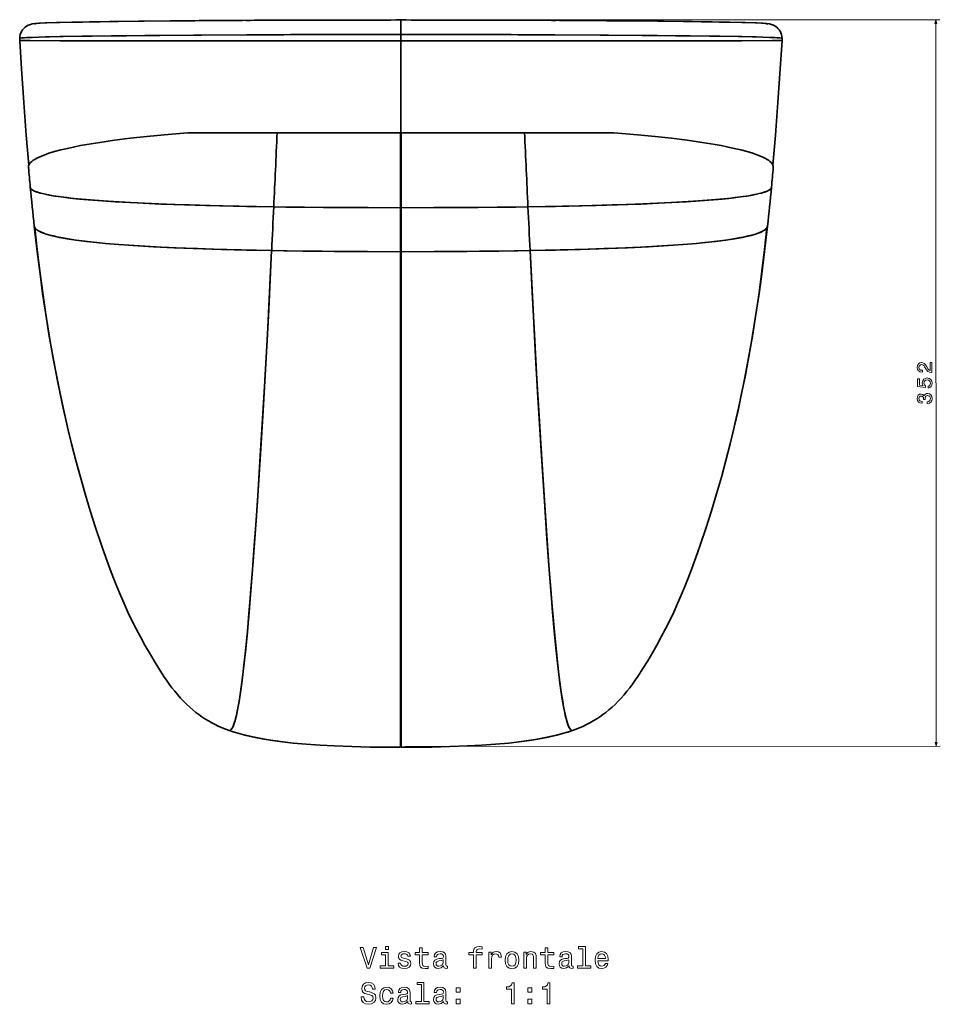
# Model space of a CAD drawing. Extents: x 410 to 1776, y 13 to 1531.
# Tile 4 of 8: x 410 to 855, y 794 to 1271. Entities that reach past the tile are written whole.
import ezdxf

# ---------------------------------------------------------------- set-up
doc = ezdxf.new("R2010")
doc.units = 0

msp = doc.modelspace()

# ---------------------------------------------------------------- linework, layer by layer
at = {"color": 7, "lineweight": 35, "ltscale": 0.175015}
msp.add_line((594.5, 1263.75), (594.5, 1270.75), dxfattribs=at)
msp.add_line((594.5, 1263.75), (594.5, 1270.75), dxfattribs=at)
at = {"color": 8, "lineweight": 13}
for p, q in [((596.5, 1270.75), (855.2, 1270.9)), ((853.2, 1270.9), (853.4, 919.35)), ((596.7, 919.21), (855.4, 919.36))]:
    msp.add_line(p, q, dxfattribs=at)
at = {"color": 7, "lineweight": 35, "ltscale": 0.076443}
msp.add_line((594.5, 1260.69), (594.5, 1263.75), dxfattribs=at)
msp.add_line((594.5, 1260.69), (594.5, 1263.75), dxfattribs=at)
at = {"color": 7, "lineweight": 35, "ltscale": 0.025952}
for p, q in [((410.15, 1260.8), (410.15, 1261.84)), ((778.85, 1260.8), (778.85, 1261.84))]:
    msp.add_line(p, q, dxfattribs=at)
at = {"color": 7, "lineweight": 35}
for p, q in [((594.5, 1260.69), (594.5, 1216.22)), ((594.5, 1260.69), (594.5, 1216.22)), ((492.58, 1216.22), (534.66, 1216.22)), ((517.81, 1216.22), (594.5, 1216.22)), ((594.5, 1216.22), (525.84, 1216.22)), ((534.66, 1216.22), (591.48, 1216.22)), ((594.3, 1216.22), (594.3, 1179.9)), ((594.5, 1216.22), (663.16, 1216.22)), ((594.5, 1216.22), (671.19, 1216.22)), ((594.7, 1216.22), (594.7, 1179.9)), ((654.34, 1216.22), (597.52, 1216.22)), ((696.42, 1216.22), (654.34, 1216.22)), ((594.5, 1122.64), (594.5, 1211.15)), ((594.5, 1122.64), (594.5, 1211.15)), ((594.3, 1179.9), (594.3, 1158.61)), ((594.7, 1179.9), (594.7, 1158.61)), ((594.3, 1158.61), (594.3, 918.77)), ((594.7, 1158.61), (594.7, 918.77)), ((594.34, 1113.19), (594.3, 919.19)), ((594.66, 1113.19), (594.7, 919.27)), ((594.5, 1068.99), (594.5, 1101.53)), ((594.5, 1101.53), (594.5, 1068.99)), ((594.5, 1098.77), (594.5, 1071.17)), ((594.5, 1098.77), (594.5, 1071.17))]:
    msp.add_line(p, q, dxfattribs=at)
at = {"color": 7, "lineweight": 35, "ltscale": 0.222977}
msp.add_line((594.5, 1251.77), (594.5, 1260.69), dxfattribs=at)
msp.add_line((594.5, 1251.77), (594.5, 1260.69), dxfattribs=at)
at = {"color": 7, "lineweight": 35, "ltscale": 0.448572}
msp.add_line((594.5, 1216.22), (594.5, 1234.16), dxfattribs=at)
at = {"color": 7, "lineweight": 35, "ltscale": 0.027592}
for p, q in [((491.47, 1216.18), (492.58, 1216.22)), ((697.53, 1216.18), (696.42, 1216.22))]:
    msp.add_line(p, q, dxfattribs=at)
at = {"color": 7, "lineweight": 35, "ltscale": 0.304608}
for p, q in [((505.02, 1216.22), (492.84, 1216.22)), ((683.98, 1216.22), (696.16, 1216.22))]:
    msp.add_line(p, q, dxfattribs=at)
at = {"color": 7, "lineweight": 35, "ltscale": 0.08835}
msp.add_line((492.84, 1216.22), (496.37, 1216.22), dxfattribs=at)
at = {"color": 7, "lineweight": 35, "ltscale": 0.198143}
for p, q in [((492.84, 1216.22), (500.76, 1216.22)), ((688.24, 1216.22), (696.16, 1216.22))]:
    msp.add_line(p, q, dxfattribs=at)
at = {"color": 7, "lineweight": 35, "ltscale": 0.070538}
for p, q in [((591.48, 1216.22), (594.3, 1216.22)), ((597.52, 1216.22), (594.7, 1216.22))]:
    msp.add_line(p, q, dxfattribs=at)
at = {"color": 7, "lineweight": 35, "ltscale": 0.010002}
msp.add_line((594.7, 1216.18), (594.3, 1216.18), dxfattribs=at)
msp.add_line((594.7, 1216.18), (594.3, 1216.18), dxfattribs=at)
at = {"color": 7, "lineweight": 35, "ltscale": 0.005005}
for p, q in [((594.5, 1215.52), (594.3, 1215.52)), ((594.3, 1215.52), (594.5, 1215.52)), ((594.5, 1211.15), (594.3, 1211.15)), ((594.5, 1211.15), (594.7, 1211.15))]:
    msp.add_line(p, q, dxfattribs=at)
at = {"color": 7, "lineweight": 35, "ltscale": 0.109198}
msp.add_line((594.5, 1211.15), (594.5, 1215.52), dxfattribs=at)
msp.add_line((594.5, 1211.15), (594.5, 1215.52), dxfattribs=at)
at = {"color": 7, "lineweight": 35, "ltscale": 0.005003}
for p, q in [((594.5, 1215.52), (594.7, 1215.52)), ((594.5, 1215.52), (594.7, 1215.52)), ((594.5, 1211.15), (594.7, 1211.15))]:
    msp.add_line(p, q, dxfattribs=at)
at = {"color": 7, "lineweight": 35, "ltscale": 0.08828}
msp.add_line((692.63, 1216.22), (696.16, 1216.22), dxfattribs=at)
at = {"color": 7, "lineweight": 35, "ltscale": 0.005006}
for p, q in [((594.5, 1211.15), (594.3, 1211.15)), ((594.5, 955.39), (594.3, 955.39))]:
    msp.add_line(p, q, dxfattribs=at)
at = {"color": 7, "lineweight": 35, "ltscale": 0.237891}
msp.add_line((594.5, 1190.34), (594.5, 1199.85), dxfattribs=at)
at = {"color": 7, "lineweight": 35, "ltscale": 0.248718}
msp.add_line((594.5, 1188.97), (594.5, 1198.92), dxfattribs=at)
at = {"color": 7, "lineweight": 35, "ltscale": 0.102036}
msp.add_line((594.5, 1158.66), (594.5, 1162.74), dxfattribs=at)
at = {"color": 7, "lineweight": 35, "ltscale": 0.102478}
msp.add_line((594.5, 1157.68), (594.5, 1161.78), dxfattribs=at)
at = {"color": 7, "lineweight": 35, "ltscale": 0.015582}
msp.add_line((594.5, 1150.56), (594.5, 1151.18), dxfattribs=at)
at = {"color": 7, "lineweight": 35, "ltscale": 0.002261}
msp.add_line((594.5, 1150.11), (594.5, 1150.2), dxfattribs=at)
at = {"color": 7, "lineweight": 35, "ltscale": 0.012363}
msp.add_line((594.5, 1127.69), (594.5, 1128.19), dxfattribs=at)
at = {"color": 7, "lineweight": 35, "ltscale": 0.271426}
msp.add_line((594.5, 1111.78), (594.5, 1122.64), dxfattribs=at)
msp.add_line((594.5, 1111.78), (594.5, 1122.64), dxfattribs=at)
at = {"color": 7, "lineweight": 35, "ltscale": 0.000962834}
msp.add_line((594.34, 1113.19), (594.3, 1113.19), dxfattribs=at)
at = {"color": 7, "lineweight": 35, "ltscale": 0.004047}
for p in [(594.34, 1111.71), (594.66, 1111.71)]:
    msp.add_line(p, (594.5, 1111.71), dxfattribs=at)
at = {"color": 7, "lineweight": 35, "ltscale": 0.004049}
for q in [(594.34, 1111.71), (594.66, 1111.71)]:
    msp.add_line((594.5, 1111.71), q, dxfattribs=at)
at = {"color": 7, "lineweight": 35, "ltscale": 0.001724}
msp.add_line((594.5, 1111.71), (594.5, 1111.78), dxfattribs=at)
msp.add_line((594.5, 1111.71), (594.5, 1111.78), dxfattribs=at)
at = {"color": 7, "lineweight": 35, "ltscale": 0.001727}
msp.add_line((594.5, 1111.78), (594.5, 1111.71), dxfattribs=at)
at = {"color": 7, "lineweight": 35, "ltscale": 0.157715}
msp.add_line((594.5, 1105.4), (594.5, 1111.71), dxfattribs=at)
msp.add_line((594.5, 1105.4), (594.5, 1111.71), dxfattribs=at)
at = {"color": 7, "lineweight": 35, "ltscale": 0.000958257}
msp.add_line((594.66, 1113.19), (594.7, 1113.19), dxfattribs=at)
at = {"color": 7, "lineweight": 35, "ltscale": 0.004091}
for p, q in [((594.34, 1105.4), (594.5, 1105.4)), ((594.34, 1098.77), (594.5, 1098.77))]:
    msp.add_line(p, q, dxfattribs=at)
at = {"color": 7, "lineweight": 35, "ltscale": 0.004079}
for p in [(594.34, 1105.4), (594.66, 1105.4)]:
    msp.add_line(p, (594.5, 1105.4), dxfattribs=at)
at = {"color": 7, "lineweight": 35, "ltscale": 0.165854}
msp.add_line((594.5, 1105.4), (594.5, 1098.77), dxfattribs=at)
msp.add_line((594.5, 1105.4), (594.5, 1098.77), dxfattribs=at)
at = {"color": 7, "lineweight": 35, "ltscale": 0.004089}
for p, q in [((594.66, 1105.4), (594.5, 1105.4)), ((594.66, 1098.77), (594.5, 1098.77))]:
    msp.add_line(p, q, dxfattribs=at)
at = {"color": 7, "lineweight": 35, "ltscale": 0.004118}
msp.add_line((594.5, 1098.77), (594.34, 1098.77), dxfattribs=at)
at = {"color": 7, "lineweight": 35, "ltscale": 0.004117}
msp.add_line((594.5, 1098.77), (594.66, 1098.77), dxfattribs=at)
at = {"color": 7, "lineweight": 35, "ltscale": 0.004257}
msp.add_line((594.33, 1071.17), (594.5, 1071.17), dxfattribs=at)
msp.add_line((594.33, 1071.17), (594.5, 1071.17), dxfattribs=at)
at = {"color": 7, "lineweight": 35, "ltscale": 0.004269}
msp.add_line((594.33, 1068.66), (594.5, 1068.66), dxfattribs=at)
msp.add_line((594.33, 1068.66), (594.5, 1068.66), dxfattribs=at)
at = {"color": 7, "lineweight": 35, "ltscale": 0.062662}
msp.add_line((594.5, 1071.17), (594.5, 1068.66), dxfattribs=at)
msp.add_line((594.5, 1071.17), (594.5, 1068.66), dxfattribs=at)
at = {"color": 7, "lineweight": 35, "ltscale": 0.004254}
msp.add_line((594.67, 1071.17), (594.5, 1071.17), dxfattribs=at)
msp.add_line((594.67, 1071.17), (594.5, 1071.17), dxfattribs=at)
at = {"color": 7, "lineweight": 35, "ltscale": 0.004266}
for p, q in [((594.67, 1068.66), (594.5, 1068.66)), ((594.5, 1068.66), (594.67, 1068.66))]:
    msp.add_line(p, q, dxfattribs=at)
at = {"color": 7, "lineweight": 35, "ltscale": 0.004668}
msp.add_line((594.5, 988.08), (594.31, 988.08), dxfattribs=at)
at = {"color": 7, "lineweight": 35, "ltscale": 0.004666}
msp.add_line((594.31, 988.08), (594.5, 988.08), dxfattribs=at)
at = {"color": 7, "lineweight": 35, "ltscale": 0.004657}
msp.add_line((594.5, 988.08), (594.69, 988.08), dxfattribs=at)
at = {"color": 7, "lineweight": 35, "ltscale": 0.004654}
msp.add_line((594.5, 988.08), (594.69, 988.08), dxfattribs=at)
at = {"color": 7, "lineweight": 35, "ltscale": 0.004823}
msp.add_line((594.31, 955.39), (594.5, 955.39), dxfattribs=at)
at = {"color": 7, "lineweight": 35, "ltscale": 0.004813}
msp.add_line((594.69, 955.39), (594.5, 955.39), dxfattribs=at)
at = {"color": 7, "lineweight": 35, "ltscale": 0.004816}
msp.add_line((594.69, 955.39), (594.5, 955.39), dxfattribs=at)
at = {"color": 7, "lineweight": 35, "ltscale": 0.006085}
msp.add_line((511.44, 926.95), (511.67, 926.87), dxfattribs=at)
at = {"color": 7, "lineweight": 35, "ltscale": 0.006086}
msp.add_line((677.56, 926.95), (677.33, 926.87), dxfattribs=at)
at = {"color": 7, "lineweight": 35}
for points in [[(410.15, 1261.84), (410.21, 1262.77), (410.39, 1263.67), (410.69, 1264.54), (411.1, 1265.37), (411.56, 1266.06), (412.1, 1266.7), (412.71, 1267.27), (413.39, 1267.76), (414.29, 1268.25), (415.29, 1268.62), (416.2, 1268.84), (417.47, 1269.01), (419.32, 1269.15), (422.92, 1269.32), (429.51, 1269.54), (440.57, 1269.78), (457.76, 1270.05), (482.85, 1270.32), (517.32, 1270.56), (561.23, 1270.71), (594.5, 1270.75)], [(484.4, 1270.33), (467.53, 1270.17), (453.68, 1269.99), (437.51, 1269.72), (427.97, 1269.49), (423.2, 1269.33), (419.75, 1269.16), (417.84, 1269.01), (417.34, 1268.93)], [(484.4, 1270.33), (467.61, 1270.17), (453.68, 1269.99), (443.89, 1269.84), (435.32, 1269.67), (428.08, 1269.49), (422.52, 1269.3), (420.03, 1269.18), (418.29, 1269.05), (417.57, 1268.97), (417.34, 1268.93)], [(535.64, 1270.64), (498.45, 1270.44), (484.4, 1270.33)], [(778.85, 1261.84), (778.79, 1262.77), (778.61, 1263.67), (778.31, 1264.54), (777.9, 1265.37), (777.44, 1266.06), (776.9, 1266.7), (776.29, 1267.27), (775.61, 1267.76), (774.71, 1268.25), (773.71, 1268.62), (772.8, 1268.84), (771.53, 1269.01), (769.68, 1269.15), (766.08, 1269.32), (759.49, 1269.54), (748.43, 1269.78), (731.24, 1270.05), (706.15, 1270.32), (671.68, 1270.56), (627.77, 1270.71), (594.5, 1270.75)], [(653.36, 1270.64), (690.55, 1270.44), (704.6, 1270.33)], [(704.6, 1270.33), (721.47, 1270.17), (735.32, 1269.99), (751.49, 1269.72), (761.03, 1269.49), (765.8, 1269.33), (769.25, 1269.16), (770.86, 1269.04), (771.38, 1268.98), (771.72, 1268.91), (771.81, 1268.88), (771.84, 1268.86), (771.85, 1268.85), (771.86, 1268.84), (771.86, 1268.83), (771.85, 1268.82), (771.82, 1268.8), (771.69, 1268.76)], [(704.6, 1270.33), (721.39, 1270.17), (735.32, 1269.99), (745.11, 1269.84), (753.68, 1269.67), (760.92, 1269.49), (766.48, 1269.3), (768.97, 1269.18), (770.71, 1269.05), (771.43, 1268.97), (771.66, 1268.93)], [(410.15, 1261.84), (410.15, 1261.85), (410.16, 1261.86), (410.19, 1261.88), (410.57, 1261.97), (411.25, 1262.05), (413.62, 1262.2), (419.44, 1262.43), (429.61, 1262.69), (440.22, 1262.88), (454.51, 1263.08), (470.59, 1263.25), (498.06, 1263.46), (537.83, 1263.65), (586, 1263.75), (594.5, 1263.75)], [(410.15, 1261.84), (410.15, 1261.85), (410.16, 1261.86), (410.18, 1261.88), (410.27, 1261.91), (410.48, 1261.95), (411.22, 1262.04), (412.44, 1262.14), (416.18, 1262.32), (422.67, 1262.53), (431.15, 1262.72), (445.22, 1262.96), (461.74, 1263.16), (494.14, 1263.44), (520.07, 1263.58), (541.17, 1263.67), (569.52, 1263.73), (594.5, 1263.75)], [(778.85, 1261.84), (778.85, 1261.85), (778.84, 1261.86), (778.81, 1261.88), (778.43, 1261.97), (777.75, 1262.05), (775.38, 1262.2), (769.56, 1262.43), (759.39, 1262.69), (748.78, 1262.88), (734.49, 1263.08), (718.41, 1263.25), (690.94, 1263.46), (651.17, 1263.65), (603, 1263.75), (594.5, 1263.75)], [(778.85, 1261.84), (778.85, 1261.85), (778.84, 1261.86), (778.82, 1261.88), (778.73, 1261.91), (778.52, 1261.95), (777.78, 1262.04), (776.56, 1262.14), (772.82, 1262.32), (766.33, 1262.53), (757.85, 1262.72), (743.78, 1262.96), (727.26, 1263.16), (694.86, 1263.44), (668.93, 1263.58), (647.83, 1263.67), (619.48, 1263.73), (594.5, 1263.75)], [(410.15, 1260.8), (414.97, 1260.77), (443.51, 1260.73), (533.11, 1260.7), (594.5, 1260.69)], [(414.54, 1200.48), (413.32, 1215), (412.12, 1230.81), (411.01, 1247.11), (410.15, 1260.8)], [(594.5, 1260.69), (470.96, 1260.71), (429.58, 1260.74), (412.44, 1260.78), (410.15, 1260.8)], [(778.85, 1260.8), (774.03, 1260.77), (745.49, 1260.73), (655.89, 1260.7), (594.5, 1260.69)], [(594.5, 1260.69), (718.04, 1260.71), (759.42, 1260.74), (776.56, 1260.78), (778.85, 1260.8)], [(774.46, 1200.48), (775.68, 1215), (776.88, 1230.81), (777.99, 1247.11), (778.85, 1260.8)], [(414.38, 1199.41), (414.4, 1199.99), (414.58, 1200.57), (414.9, 1201.14), (415.37, 1201.72), (415.98, 1202.29), (416.73, 1202.86), (417.39, 1203.28), (418.12, 1203.71), (419.81, 1204.54), (421.9, 1205.39), (424.3, 1206.23), (427, 1207.05), (429.99, 1207.86), (433.26, 1208.64), (436.8, 1209.39), (439.61, 1209.95), (442.56, 1210.49), (448.85, 1211.52), (455.96, 1212.55), (463.54, 1213.51), (471.56, 1214.4), (479.98, 1215.22), (485.66, 1215.71), (491.47, 1216.18)], [(774.62, 1199.41), (774.6, 1199.99), (774.42, 1200.57), (774.1, 1201.14), (773.63, 1201.72), (773.02, 1202.29), (772.27, 1202.86), (771.61, 1203.28), (770.88, 1203.71), (769.19, 1204.54), (767.1, 1205.39), (764.7, 1206.23), (762, 1207.05), (759.01, 1207.86), (755.74, 1208.64), (752.2, 1209.39), (749.39, 1209.95), (746.44, 1210.49), (740.15, 1211.52), (733.04, 1212.55), (725.46, 1213.51), (717.44, 1214.4), (709.02, 1215.22), (703.34, 1215.71), (697.53, 1216.18)], [(415.25, 1189.82), (415.29, 1189.61), (415.38, 1189.4), (415.66, 1189.01), (416.08, 1188.65), (416.48, 1188.38), (416.95, 1188.13), (418.06, 1187.65), (419.75, 1187.1), (421.86, 1186.57), (424.44, 1186.03), (427.14, 1185.57), (430.25, 1185.12), (432.92, 1184.78), (435.92, 1184.44), (439.11, 1184.11), (443.29, 1183.73), (447.72, 1183.38), (456.32, 1182.79), (466.99, 1182.21), (478.41, 1181.7), (492.29, 1181.22), (506.86, 1180.82), (519.79, 1180.55), (533.03, 1180.33)], [(533.03, 1180.33), (516.28, 1180.62), (500.1, 1180.99), (484.65, 1181.47), (473.95, 1181.89), (463.83, 1182.37), (458.3, 1182.67), (453.01, 1183), (446.35, 1183.48), (440.18, 1184.01), (434.57, 1184.59), (430.16, 1185.13), (426.25, 1185.72), (424.3, 1186.06), (422.51, 1186.42), (421.22, 1186.71), (420.05, 1187.02), (418.4, 1187.53), (417.64, 1187.82), (416.97, 1188.12), (416.51, 1188.37), (416.12, 1188.62), (415.67, 1189.01), (415.38, 1189.41), (415.29, 1189.61), (415.25, 1189.82)], [(773.75, 1189.82), (773.71, 1189.61), (773.62, 1189.4), (773.34, 1189.01), (772.92, 1188.65), (772.52, 1188.38), (772.05, 1188.13), (770.94, 1187.65), (769.25, 1187.1), (767.14, 1186.57), (764.56, 1186.03), (761.86, 1185.57), (758.75, 1185.12), (756.08, 1184.78), (753.08, 1184.44), (749.89, 1184.11), (745.71, 1183.73), (741.28, 1183.38), (732.68, 1182.79), (722.01, 1182.21), (710.59, 1181.7), (696.71, 1181.22), (682.14, 1180.82), (669.21, 1180.55), (655.97, 1180.33)], [(655.97, 1180.33), (672.72, 1180.62), (688.9, 1180.99), (704.35, 1181.47), (715.05, 1181.89), (725.17, 1182.37), (730.7, 1182.67), (735.99, 1183), (742.65, 1183.48), (748.82, 1184.01), (754.43, 1184.59), (758.84, 1185.13), (762.75, 1185.72), (764.7, 1186.06), (766.49, 1186.42), (767.78, 1186.71), (768.95, 1187.02), (770.6, 1187.53), (771.36, 1187.82), (772.03, 1188.12), (772.49, 1188.37), (772.88, 1188.62), (773.33, 1189.01), (773.62, 1189.41), (773.71, 1189.61), (773.75, 1189.82)], [(594.3, 1179.9), (575.63, 1179.94), (557.1, 1180.05), (538.82, 1180.25), (533.03, 1180.33)], [(533.03, 1180.33), (547.92, 1180.14), (563.03, 1180.01), (578.63, 1179.93), (594.3, 1179.9)], [(594.7, 1179.9), (613.37, 1179.94), (631.9, 1180.05), (650.18, 1180.25), (655.97, 1180.33)], [(655.97, 1180.33), (641.08, 1180.14), (625.97, 1180.01), (610.37, 1179.93), (594.7, 1179.9)], [(417.17, 1170.99), (417.26, 1170.58), (417.46, 1170.19), (417.75, 1169.8), (418.04, 1169.51), (418.37, 1169.23), (419.2, 1168.69), (420.22, 1168.17), (421.43, 1167.67), (422.45, 1167.31), (423.56, 1166.96), (424.89, 1166.58), (426.31, 1166.23), (429.45, 1165.55), (432.93, 1164.92), (437.42, 1164.24), (442.3, 1163.62), (447.52, 1163.06), (451.63, 1162.66), (455.9, 1162.3), (465.09, 1161.63), (474.78, 1161.05), (484.88, 1160.55), (496.15, 1160.1), (507.75, 1159.72), (519.78, 1159.4), (532.01, 1159.15)], [(417.17, 1170.99), (418.58, 1158.75), (420.13, 1146.54), (421.25, 1138.4), (422.44, 1130.3), (423.71, 1122.22), (425.06, 1114.16), (426.51, 1106.09), (428.04, 1098.02), (429.68, 1089.93), (431.42, 1081.84), (433.27, 1073.76), (435.22, 1065.69), (437.3, 1057.6), (439.49, 1049.52), (441.8, 1041.41), (444.24, 1033.29), (446.81, 1025.16), (449.54, 1017), (450.96, 1012.92), (452.43, 1008.84), (453.95, 1004.74), (455.53, 1000.64), (457.17, 996.54), (458.87, 992.44), (460.65, 988.33), (462.51, 984.23), (464.45, 980.16), (466.46, 976.14), (468.53, 972.17), (470.67, 968.26), (472.87, 964.41), (475.12, 960.62), (477.46, 956.83), (479.91, 953.07), (481.18, 951.22), (482.48, 949.39), (483.8, 947.62), (485.16, 945.88), (486.55, 944.19), (487.99, 942.55), (489.42, 941.02), (490.9, 939.53), (492.35, 938.17), (493.84, 936.87), (495.29, 935.69), (496.77, 934.57), (498.25, 933.52), (499.71, 932.57), (501.46, 931.5), (503.12, 930.58), (504.7, 929.77), (506.18, 929.07), (508.91, 927.91), (511.44, 926.95)], [(532.01, 1159.15), (517.39, 1159.46), (503.21, 1159.86), (489.58, 1160.35), (478.58, 1160.85), (468.16, 1161.43), (462.98, 1161.77), (458, 1162.13), (451.68, 1162.66), (445.76, 1163.24), (440.27, 1163.87), (437.31, 1164.26), (434.5, 1164.67), (431.04, 1165.25), (427.92, 1165.86), (425.14, 1166.52), (422.98, 1167.13), (421.14, 1167.78), (420.31, 1168.12), (419.58, 1168.48), (418.97, 1168.82), (418.45, 1169.17), (418.09, 1169.46), (417.79, 1169.76), (417.48, 1170.16), (417.27, 1170.57), (417.17, 1170.99)], [(435.24, 1065.64), (433.97, 1070.82), (432.74, 1076.01), (431.18, 1082.95), (429.69, 1089.9), (428.27, 1096.86), (427.26, 1102.09), (426.29, 1107.32), (424.46, 1117.76), (422.79, 1128.21), (421.26, 1138.69), (419.86, 1149.21), (418.58, 1159.74), (417.44, 1170.22)], [(771.83, 1170.99), (771.74, 1170.58), (771.54, 1170.19), (771.25, 1169.8), (770.96, 1169.51), (770.63, 1169.23), (769.8, 1168.69), (768.78, 1168.17), (767.57, 1167.67), (766.55, 1167.31), (765.44, 1166.96), (764.11, 1166.58), (762.69, 1166.23), (759.55, 1165.55), (756.07, 1164.92), (751.58, 1164.24), (746.7, 1163.62), (741.48, 1163.06), (737.37, 1162.66), (733.1, 1162.3), (723.91, 1161.63), (714.22, 1161.05), (704.12, 1160.55), (692.85, 1160.1), (681.25, 1159.72), (669.22, 1159.4), (656.99, 1159.15)], [(656.99, 1159.15), (671.61, 1159.46), (685.79, 1159.86), (699.42, 1160.35), (710.42, 1160.85), (720.84, 1161.43), (726.02, 1161.77), (731, 1162.13), (737.32, 1162.66), (743.24, 1163.24), (748.73, 1163.87), (751.69, 1164.26), (754.5, 1164.67), (757.96, 1165.25), (761.08, 1165.86), (763.86, 1166.52), (766.02, 1167.13), (767.86, 1167.78), (768.69, 1168.12), (769.42, 1168.48), (770.03, 1168.82), (770.55, 1169.17), (770.91, 1169.46), (771.21, 1169.76), (771.52, 1170.16), (771.73, 1170.57), (771.83, 1170.99)], [(771.83, 1170.99), (770.42, 1158.75), (768.87, 1146.54), (767.75, 1138.4), (766.56, 1130.3), (765.29, 1122.22), (763.94, 1114.16), (762.49, 1106.09), (760.96, 1098.02), (759.32, 1089.93), (757.58, 1081.84), (755.73, 1073.76), (753.78, 1065.69), (751.7, 1057.6), (749.51, 1049.52), (747.2, 1041.41), (744.76, 1033.29), (742.19, 1025.16), (739.46, 1017), (738.04, 1012.92), (736.57, 1008.84), (735.05, 1004.74), (733.47, 1000.64), (731.83, 996.54), (730.13, 992.44), (728.35, 988.33), (726.49, 984.23), (724.55, 980.16), (722.54, 976.14), (720.47, 972.17), (718.33, 968.26), (716.13, 964.41), (713.88, 960.62), (711.54, 956.83), (709.09, 953.07), (707.82, 951.22), (706.52, 949.39), (705.2, 947.62), (703.84, 945.88), (702.45, 944.19), (701.01, 942.55), (699.58, 941.02), (698.1, 939.53), (696.65, 938.17), (695.16, 936.87), (693.71, 935.69), (692.23, 934.57), (690.75, 933.52), (689.29, 932.57), (687.54, 931.5), (685.88, 930.58), (684.3, 929.77), (682.82, 929.07), (680.09, 927.91), (677.56, 926.95)], [(753.76, 1065.64), (755.03, 1070.82), (756.26, 1076.01), (757.82, 1082.95), (759.31, 1089.9), (760.73, 1096.86), (761.74, 1102.09), (762.71, 1107.32), (764.54, 1117.75), (766.21, 1128.21), (767.74, 1138.69), (769.14, 1149.21), (770.41, 1159.74), (771.56, 1170.22)], [(511.43, 926.96), (511.75, 926.91), (512.09, 927.03), (512.44, 927.33), (512.81, 927.82), (513.21, 928.55), (513.62, 929.54), (513.95, 930.49), (514.28, 931.62), (514.96, 934.34), (515.39, 936.32), (515.81, 938.51), (516.24, 941.01), (516.93, 945.39), (517.6, 950.22), (518.56, 958.02), (519.36, 965.48), (520.13, 973.32), (521.09, 984.1), (522.01, 995.22), (522.74, 1004.62), (523.6, 1016.39), (524.44, 1028.29), (525.43, 1043.14), (526.55, 1060.63), (527.85, 1081.77), (529.16, 1104.57), (530.4, 1127.45), (532.01, 1159.15)], [(532.01, 1159.15), (531.01, 1139.01), (529.93, 1118.57), (528.37, 1090.65), (526.5, 1059.79), (525.08, 1037.78), (523.85, 1019.82), (523.06, 1008.91), (521.79, 992.52), (521.04, 983.51), (520.26, 974.72), (519.45, 966.4), (518.61, 958.48), (518.08, 954.01), (517.54, 949.76), (516.91, 945.22), (516.26, 941.09), (515.65, 937.65), (514.93, 934.2), (514.58, 932.72), (514.22, 931.41), (513.89, 930.32), (513.56, 929.39), (513.18, 928.48), (512.8, 927.8), (512.44, 927.32), (512.09, 927.03), (511.75, 926.91), (511.43, 926.96)], [(594.3, 1158.61), (575.3, 1158.66), (556.45, 1158.8), (537.89, 1159.05), (532.01, 1159.15)], [(532.01, 1159.15), (547.14, 1158.91), (562.45, 1158.75), (578.34, 1158.65), (594.3, 1158.61)], [(594.7, 1158.61), (613.7, 1158.66), (632.55, 1158.8), (651.11, 1159.05), (656.99, 1159.15)], [(656.99, 1159.15), (641.86, 1158.91), (626.55, 1158.75), (610.66, 1158.65), (594.7, 1158.61)], [(677.57, 926.96), (677.25, 926.91), (676.91, 927.03), (676.56, 927.33), (676.19, 927.82), (675.79, 928.55), (675.38, 929.54), (675.05, 930.49), (674.72, 931.62), (674.04, 934.34), (673.61, 936.32), (673.19, 938.51), (672.76, 941.01), (672.07, 945.39), (671.4, 950.22), (670.44, 958.02), (669.64, 965.48), (668.87, 973.32), (667.91, 984.1), (666.99, 995.22), (666.26, 1004.62), (665.4, 1016.39), (664.56, 1028.29), (663.57, 1043.14), (662.45, 1060.63), (661.15, 1081.77), (659.84, 1104.57), (658.6, 1127.45), (656.99, 1159.15)], [(656.99, 1159.15), (657.99, 1139.01), (659.07, 1118.57), (660.63, 1090.65), (662.5, 1059.79), (663.92, 1037.78), (665.15, 1019.82), (665.94, 1008.91), (667.21, 992.52), (667.96, 983.51), (668.74, 974.72), (669.55, 966.4), (670.39, 958.48), (670.92, 954.01), (671.46, 949.76), (672.09, 945.22), (672.74, 941.09), (673.35, 937.65), (674.07, 934.2), (674.42, 932.72), (674.78, 931.41), (675.11, 930.32), (675.44, 929.39), (675.82, 928.48), (676.2, 927.8), (676.56, 927.32), (676.91, 927.03), (677.25, 926.91), (677.57, 926.96)], [(594.5, 1122.64), (594.42, 1116.9), (594.45, 1113.02), (594.5, 1111.78)], [(594.5, 1111.78), (594.43, 1113.8), (594.43, 1118.07), (594.5, 1122.64)], [(594.5, 1111.78), (594.57, 1113.8), (594.57, 1118.07), (594.5, 1122.64)], [(594.5, 1122.64), (594.58, 1116.9), (594.55, 1113.02), (594.5, 1111.78)], [(542.36, 920.85), (537.5, 921.4), (532.8, 922.04), (528.27, 922.78), (525.75, 923.24), (523.31, 923.73), (521.15, 924.2), (519.06, 924.7), (516.35, 925.41), (513.8, 926.16), (511.43, 926.96)], [(542.36, 920.85), (538.51, 921.27), (534.75, 921.76), (531.22, 922.29), (527.79, 922.86), (524.59, 923.47), (521.5, 924.12), (517.9, 924.99), (514.53, 925.94), (512.94, 926.44), (511.43, 926.96)], [(646.64, 920.85), (651.5, 921.4), (656.2, 922.04), (660.73, 922.78), (663.25, 923.24), (665.69, 923.73), (667.85, 924.2), (669.94, 924.7), (672.65, 925.41), (675.2, 926.16), (677.57, 926.96)], [(646.64, 920.85), (650.49, 921.27), (654.25, 921.76), (657.78, 922.29), (661.21, 922.86), (664.41, 923.47), (667.5, 924.12), (671.1, 924.99), (674.47, 925.94), (676.06, 926.44), (677.57, 926.96)], [(542.36, 920.85), (548.77, 920.26), (555.4, 919.79), (562.27, 919.42), (570.78, 919.1), (579.53, 918.89), (589.85, 918.78), (594.3, 918.77)], [(646.64, 920.85), (640.23, 920.26), (633.6, 919.79), (626.73, 919.42), (618.22, 919.1), (609.47, 918.89), (599.15, 918.78), (594.7, 918.77)]]:
    msp.add_lwpolyline(points, dxfattribs=at)
at = {"color": 8, "lineweight": 13}
for points in [[(853.72, 1268.97), (853.2, 1270.9), (852.69, 1268.96)], [(852.88, 921.29), (853.4, 919.35), (853.92, 921.29)]]:
    msp.add_lwpolyline(points, dxfattribs=at)
for points in [[(851.3, 1100.14), (851.3, 1104.95), (850.43, 1104.95), (850.43, 1101.14), (849.96, 1101.35), (849.56, 1101.72), (848.85, 1102.84), (848.54, 1103.43), (848.11, 1104.1), (847.61, 1104.57), (847.01, 1104.84), (846.33, 1104.94), (845.49, 1104.77), (844.82, 1104.3), (844.4, 1103.57), (844.25, 1102.63), (844.42, 1101.66), (844.89, 1100.93), (845.65, 1100.45), (846.65, 1100.29), (846.79, 1100.29), (846.79, 1101.21), (846.71, 1101.21), (846.02, 1101.3), (845.52, 1101.57), (845.2, 1102.01), (845.09, 1102.58), (845.19, 1103.17), (845.44, 1103.6), (845.83, 1103.88), (846.32, 1103.99), (846.79, 1103.92), (847.18, 1103.72), (847.53, 1103.4), (847.83, 1102.96), (848.15, 1102.36), (848.78, 1101.37), (849.44, 1100.68), (850.25, 1100.27), (851.27, 1100.14)], [(849.48, 1092.62), (850.31, 1092.84), (850.95, 1093.34), (851.35, 1094.07), (851.5, 1094.99), (851.32, 1096.01), (850.83, 1096.81), (850.04, 1097.31), (849.03, 1097.5), (848.09, 1097.33), (847.36, 1096.85), (846.88, 1096.09), (846.71, 1095.11), (846.83, 1094.36), (847.17, 1093.77), (845.28, 1094.05), (845.28, 1097.12), (844.45, 1097.12), (844.45, 1093.38), (848.17, 1092.82), (848.17, 1093.63), (847.69, 1094.21), (847.52, 1094.96), (847.63, 1095.61), (847.95, 1096.1), (848.45, 1096.41), (849.08, 1096.53), (849.72, 1096.41), (850.21, 1096.09), (850.53, 1095.6), (850.64, 1094.96), (850.57, 1094.43), (850.33, 1094.01), (849.97, 1093.71), (849.48, 1093.56)], [(849.11, 1085.11), (849.18, 1085.11), (850.15, 1085.27), (850.87, 1085.75), (851.34, 1086.49), (851.51, 1087.48), (851.34, 1088.53), (850.89, 1089.32), (850.19, 1089.82), (849.28, 1090), (848.68, 1089.92), (848.2, 1089.7), (847.83, 1089.33), (847.55, 1088.85), (847.01, 1089.51), (846.14, 1089.74), (845.35, 1089.59), (844.76, 1089.15), (844.39, 1088.45), (844.26, 1087.48), (844.42, 1086.57), (844.86, 1085.87), (845.57, 1085.42), (846.51, 1085.27), (846.58, 1085.27), (846.58, 1086.17), (845.93, 1086.25), (845.47, 1086.51), (845.18, 1086.93), (845.08, 1087.53), (845.16, 1088.05), (845.38, 1088.44), (845.72, 1088.67), (846.18, 1088.76), (846.68, 1088.67), (847.01, 1088.43), (847.21, 1088), (847.27, 1087.43), (847.26, 1087.03), (848.06, 1087.04), (848.04, 1087.53), (848.13, 1088.16), (848.37, 1088.64), (848.76, 1088.92), (849.28, 1089.02), (849.86, 1088.91), (850.3, 1088.62), (850.57, 1088.16), (850.66, 1087.54), (850.56, 1086.91), (850.26, 1086.44), (849.77, 1086.15), (849.11, 1086.04)]]:
    msp.add_lwpolyline(points, close=True, dxfattribs=at)
at = {"color": 7, "lineweight": 13}
for points in [[(581.34, 821.96), (578.84, 813.44), (576.26, 821.96), (574.89, 821.96), (578.12, 811.94), (579.56, 811.94), (582.71, 821.96)], [(588.45, 822.29), (587.11, 822.29), (587.11, 820.85), (588.45, 820.85)], [(596.99, 816.45), (595.77, 816.74), (594.86, 817.07), (594.56, 817.75), (594.64, 818.22), (594.95, 818.57), (595.44, 818.79), (596.14, 818.87), (596.82, 818.79), (597.35, 818.53), (597.7, 818.14), (597.84, 817.62), (599.08, 817.62), (599.08, 817.65), (598.87, 818.58), (598.28, 819.32), (597.35, 819.78), (596.14, 819.95), (594.92, 819.78), (594.02, 819.3), (593.46, 818.6), (593.29, 817.71), (593.42, 816.84), (593.82, 816.24), (594.49, 815.8), (595.45, 815.5), (596.86, 815.16), (597.73, 814.79), (597.96, 814.51), (598.04, 814.07), (597.91, 813.54), (597.57, 813.14), (597.01, 812.88), (596.26, 812.79), (595.47, 812.88), (594.89, 813.18), (594.5, 813.67), (594.34, 814.35), (593.12, 814.35), (593.32, 813.2), (593.91, 812.36), (594.85, 811.86), (596.14, 811.67), (597.5, 811.86), (598.49, 812.36), (599.1, 813.17), (599.31, 814.22), (599.15, 815.13), (598.71, 815.75), (597.97, 816.15)], [(603.58, 818.34), (603.58, 814.46), (603.66, 813.21), (604.07, 812.35), (604.87, 811.84), (606.24, 811.67), (607.74, 811.74), (607.74, 812.84), (606.65, 812.75), (605.65, 812.86), (605.12, 813.22), (604.89, 813.83), (604.85, 814.68), (604.85, 818.34), (607.74, 818.34), (607.74, 819.42), (604.85, 819.42), (604.85, 821.68), (603.58, 821.68), (603.58, 819.42), (601.39, 819.42), (601.39, 818.34)], [(615.15, 812.95), (615.15, 812.91), (615.22, 812.42), (615.44, 812.07), (616.34, 811.8), (617.05, 811.91), (617.05, 812.89), (616.75, 812.85), (616.34, 813.04), (616.27, 813.61), (616.27, 817.62), (616.1, 818.64), (615.6, 819.36), (614.72, 819.79), (613.48, 819.95), (612.27, 819.78), (611.37, 819.29), (610.81, 818.53), (610.62, 817.52), (610.62, 817.43), (611.76, 817.43), (611.86, 818.04), (612.18, 818.47), (612.7, 818.73), (613.43, 818.83), (614.14, 818.76), (614.64, 818.54), (614.95, 818.17), (615.05, 817.65), (614.99, 817.04), (614.76, 816.74), (614.18, 816.6), (613.1, 816.48), (611.86, 816.22), (610.98, 815.76), (610.47, 815.04), (610.31, 813.97), (610.45, 813.02), (610.9, 812.32), (611.62, 811.87), (612.61, 811.71), (613.95, 812.01)], [(629.66, 818.34), (629.66, 811.94), (630.93, 811.94), (630.93, 818.34), (633.81, 818.34), (633.81, 819.42), (630.93, 819.42), (630.93, 819.9), (631.03, 820.47), (631.36, 820.86), (631.92, 821.09), (632.73, 821.18), (633.81, 821.12), (633.81, 822.22), (632.44, 822.29), (631.2, 822.16), (630.34, 821.77), (629.82, 821.09), (629.66, 820.13), (629.66, 819.42), (627.34, 819.42), (627.34, 818.34)], [(637.05, 811.94), (638.32, 811.94), (638.32, 816.37), (638.45, 817.43), (638.84, 818.2), (639.47, 818.66), (640.32, 818.82), (640.96, 818.71), (641.43, 818.43), (641.72, 817.94), (641.82, 817.27), (643.1, 817.27), (642.93, 818.44), (642.45, 819.28), (641.66, 819.78), (640.58, 819.95), (639.85, 819.84), (639.21, 819.55), (638.65, 819.06), (638.2, 818.4), (638.2, 819.68), (637.05, 819.68)], [(644.87, 815.8), (645.11, 814.05), (645.77, 812.75), (646.82, 811.94), (648.23, 811.67), (649.63, 811.94), (650.68, 812.73), (651.34, 814.03), (651.59, 815.8), (651.34, 817.56), (650.68, 818.87), (649.63, 819.67), (648.23, 819.95), (646.82, 819.67), (645.77, 818.86), (645.11, 817.56)], [(653.92, 811.94), (655.19, 811.94), (655.19, 816.41), (655.32, 817.43), (655.74, 818.18), (656.39, 818.64), (657.25, 818.82), (657.94, 818.67), (658.38, 818.28), (658.59, 817.63), (658.66, 816.77), (658.66, 811.94), (659.93, 811.94), (659.93, 817.03), (659.87, 818.05), (659.62, 818.9), (658.77, 819.68), (657.44, 819.95), (656.7, 819.85), (656.09, 819.58), (655.55, 819.12), (655.13, 818.5), (655.13, 819.68), (653.92, 819.68)], [(664.3, 818.34), (664.3, 814.46), (664.38, 813.21), (664.79, 812.35), (665.6, 811.84), (666.96, 811.67), (668.46, 811.74), (668.46, 812.84), (667.37, 812.75), (666.37, 812.86), (665.84, 813.22), (665.61, 813.83), (665.57, 814.68), (665.57, 818.34), (668.46, 818.34), (668.46, 819.42), (665.57, 819.42), (665.57, 821.68), (664.3, 821.68), (664.3, 819.42), (662.11, 819.42), (662.11, 818.34)], [(675.87, 812.95), (675.87, 812.91), (675.94, 812.42), (676.16, 812.07), (677.06, 811.8), (677.77, 811.91), (677.77, 812.89), (677.47, 812.85), (677.06, 813.04), (676.99, 813.61), (676.99, 817.62), (676.82, 818.64), (676.32, 819.36), (675.44, 819.79), (674.2, 819.95), (672.99, 819.78), (672.09, 819.29), (671.53, 818.53), (671.34, 817.52), (671.34, 817.43), (672.48, 817.43), (672.58, 818.04), (672.9, 818.47), (673.42, 818.73), (674.15, 818.83), (674.86, 818.76), (675.36, 818.54), (675.67, 818.17), (675.77, 817.65), (675.71, 817.04), (675.48, 816.74), (674.9, 816.6), (673.82, 816.48), (672.58, 816.22), (671.7, 815.76), (671.19, 815.04), (671.03, 813.97), (671.17, 813.02), (671.62, 812.32), (672.34, 811.87), (673.33, 811.71), (674.67, 812.01)], [(682.47, 821.22), (682.47, 813.01), (679.86, 813.01), (679.86, 811.94), (686.33, 811.94), (686.33, 813.01), (683.74, 813.01), (683.74, 822.29), (680.48, 822.29), (680.48, 821.22)], [(689.73, 815.44), (694.8, 815.44), (694.82, 816.03), (694.59, 817.69), (693.95, 818.93), (692.94, 819.68), (691.6, 819.95), (690.29, 819.67), (689.28, 818.86), (688.64, 817.55), (688.4, 815.82), (688.62, 814.05), (689.27, 812.75), (690.26, 811.94), (691.56, 811.67), (692.68, 811.86), (693.61, 812.35), (694.28, 813.12), (694.67, 814.16), (693.42, 814.16), (693.16, 813.58), (692.79, 813.15), (691.72, 812.81), (690.9, 812.96), (690.28, 813.47), (689.87, 814.29), (689.73, 815.4)], [(588.4, 813.01), (588.4, 819.42), (585.15, 819.42), (585.15, 818.34), (587.14, 818.34), (587.14, 813.01), (584.54, 813.01), (584.54, 811.94), (591.03, 811.94), (591.03, 813.01)], [(615, 814.65), (614.83, 813.9), (614.37, 813.33), (613.68, 812.95), (612.83, 812.82), (612.28, 812.89), (611.89, 813.12), (611.65, 813.53), (611.57, 814.09), (611.63, 814.59), (611.86, 814.95), (612.79, 815.36), (613.95, 815.53), (615, 815.88)], [(646.17, 815.82), (646.3, 817.11), (646.7, 818.05), (647.35, 818.63), (648.23, 818.83), (649.1, 818.63), (649.74, 818.07), (650.15, 817.11), (650.29, 815.82), (650.15, 814.51), (649.74, 813.56), (649.1, 812.98), (648.23, 812.79), (647.35, 812.98), (646.7, 813.56), (646.3, 814.51)], [(675.72, 814.65), (675.55, 813.9), (675.09, 813.33), (674.4, 812.95), (673.55, 812.82), (673, 812.89), (672.61, 813.12), (672.37, 813.53), (672.3, 814.09), (672.35, 814.59), (672.58, 814.95), (673.51, 815.36), (674.67, 815.53), (675.72, 815.88)], [(689.73, 816.51), (689.89, 817.5), (690.28, 818.24), (690.87, 818.69), (691.65, 818.84), (692.41, 818.69), (693, 818.24), (693.36, 817.5), (693.49, 816.51)], [(576.56, 797.96), (575.25, 797.96), (575.54, 796.44), (576.26, 795.31), (577.37, 794.64), (578.87, 794.39), (580.35, 794.62), (581.46, 795.26), (582.17, 796.25), (582.43, 797.56), (582.21, 798.74), (581.6, 799.51), (580.62, 800.01), (579.31, 800.39), (578.19, 800.66), (577.45, 800.98), (577.04, 801.44), (576.91, 802.16), (577.04, 802.81), (577.41, 803.3), (577.99, 803.63), (578.78, 803.74), (579.59, 803.6), (580.22, 803.21), (580.64, 802.56), (580.84, 801.68), (582.15, 801.68), (582.15, 801.71), (581.92, 803.07), (581.24, 804.07), (580.18, 804.71), (578.74, 804.92), (577.44, 804.71), (576.43, 804.1), (575.78, 803.17), (575.55, 801.96), (575.74, 800.88), (576.29, 800.14), (577.15, 799.65), (578.33, 799.28), (579.5, 798.94), (580.38, 798.63), (580.91, 798.17), (581.1, 797.42), (580.93, 796.65), (580.48, 796.08), (579.8, 795.72), (578.92, 795.6), (577.94, 795.76), (577.19, 796.22), (576.72, 796.97)], [(589.46, 799.84), (590.71, 799.84), (590.45, 800.99), (589.83, 801.9), (588.87, 802.46), (587.61, 802.68), (586.23, 802.39), (585.18, 801.58), (584.51, 800.27), (584.28, 798.51), (584.5, 796.77), (585.15, 795.47), (586.17, 794.67), (587.57, 794.39), (588.81, 794.61), (589.77, 795.21), (590.44, 796.16), (590.72, 797.43), (589.51, 797.43), (589.3, 796.62), (588.89, 796.02), (588.32, 795.65), (587.61, 795.53), (586.73, 795.72), (586.1, 796.29), (585.71, 797.23), (585.58, 798.56), (585.71, 799.85), (586.11, 800.79), (586.76, 801.37), (587.61, 801.57), (588.36, 801.44), (588.92, 801.11), (589.3, 800.56)], [(597.8, 795.67), (597.8, 795.63), (597.87, 795.14), (598.09, 794.79), (599, 794.52), (599.7, 794.64), (599.7, 795.62), (599.4, 795.57), (599, 795.76), (598.92, 796.34), (598.92, 800.34), (598.75, 801.37), (598.25, 802.09), (597.37, 802.52), (596.13, 802.68), (594.92, 802.5), (594.02, 802.01), (593.46, 801.25), (593.28, 800.24), (593.28, 800.16), (594.41, 800.16), (594.51, 800.76), (594.83, 801.19), (595.35, 801.45), (596.09, 801.55), (596.79, 801.48), (597.3, 801.26), (597.6, 800.89), (597.7, 800.37), (597.64, 799.77), (597.41, 799.46), (596.83, 799.32), (595.75, 799.2), (594.51, 798.94), (593.64, 798.48), (593.12, 797.76), (592.96, 796.7), (593.1, 795.75), (593.55, 795.04), (594.27, 794.59), (595.26, 794.43), (596.6, 794.74)], [(604.4, 803.94), (604.4, 795.73), (601.79, 795.73), (601.79, 794.67), (608.26, 794.67), (608.26, 795.73), (605.67, 795.73), (605.67, 805.01), (602.41, 805.01), (602.41, 803.94)], [(615.15, 795.67), (615.15, 795.63), (615.22, 795.14), (615.44, 794.79), (616.34, 794.52), (617.05, 794.64), (617.05, 795.62), (616.75, 795.57), (616.34, 795.76), (616.27, 796.34), (616.27, 800.34), (616.1, 801.37), (615.6, 802.09), (614.72, 802.52), (613.48, 802.68), (612.27, 802.5), (611.37, 802.01), (610.81, 801.25), (610.62, 800.24), (610.62, 800.16), (611.76, 800.16), (611.86, 800.76), (612.18, 801.19), (612.7, 801.45), (613.43, 801.55), (614.14, 801.48), (614.64, 801.26), (614.95, 800.89), (615.05, 800.37), (614.99, 799.77), (614.76, 799.46), (614.18, 799.32), (613.1, 799.2), (611.86, 798.94), (610.98, 798.48), (610.47, 797.76), (610.31, 796.7), (610.45, 795.75), (610.9, 795.04), (611.62, 794.59), (612.61, 794.43), (613.95, 794.74)], [(621.21, 800.26), (623.2, 800.26), (623.2, 802.4), (621.21, 802.4)], [(647.97, 794.67), (649.28, 794.67), (649.28, 804.74), (648.3, 804.74), (648.04, 803.86), (647.53, 803.27), (646.73, 802.92), (645.64, 802.81), (645.64, 801.78), (647.97, 801.78)], [(655.91, 800.26), (657.9, 800.26), (657.9, 802.4), (655.91, 802.4)], [(665.32, 794.67), (666.63, 794.67), (666.63, 804.74), (665.65, 804.74), (665.39, 803.86), (664.87, 803.27), (664.08, 802.92), (662.99, 802.81), (662.99, 801.78), (665.32, 801.78)], [(597.66, 797.37), (597.48, 796.62), (597.02, 796.05), (596.33, 795.67), (595.48, 795.54), (594.93, 795.62), (594.54, 795.85), (594.3, 796.25), (594.23, 796.81), (594.28, 797.32), (594.51, 797.68), (595.44, 798.08), (596.6, 798.25), (597.66, 798.6)], [(615, 797.37), (614.83, 796.62), (614.37, 796.05), (613.68, 795.67), (612.83, 795.54), (612.28, 795.62), (611.89, 795.85), (611.65, 796.25), (611.57, 796.81), (611.63, 797.32), (611.86, 797.68), (612.79, 798.08), (613.95, 798.25), (615, 798.6)], [(621.21, 794.67), (623.2, 794.67), (623.2, 796.81), (621.21, 796.81)], [(655.91, 794.67), (657.9, 794.67), (657.9, 796.81), (655.91, 796.81)]]:
    msp.add_lwpolyline(points, close=True, dxfattribs=at)
at = {"color": 7, "lineweight": 35}
for centre, radius, start, end in [((568.74, -8807.84), 10078.53, 90.289459, 90.479516), ((586.32, -11999.28), 13270.02, 90.218814, 90.288004), ((592.4, -13607.23), 14877.98, 90.144884, 90.218582), ((592.09, -13509.97), 14780.71, 90.144645, 90.218828), ((594.27, -14309.21), 15579.96, 90.072963, 90.145253), ((594.49, -14422.55), 15693.3, 90.073215, 90.144994), ((594.6, -14472.91), 15743.66, 90.000385, 90.073407), ((594.56, -14407.26), 15678.01, 90.000221, 90.07355), ((594.4, -14472.91), 15743.66, 89.926598, 89.99962), ((594.44, -14407.26), 15678.01, 89.926448, 89.999777), ((594.73, -14309.21), 15579.96, 89.854745, 89.927042), ((594.51, -14422.55), 15693.3, 89.855011, 89.926783), ((596.6, -13607.23), 14877.98, 89.781423, 89.855114), ((596.91, -13509.97), 14780.71, 89.781177, 89.855353), ((602.68, -11999.28), 13270.02, 89.712001, 89.781184), ((620.26, -8807.84), 10078.53, 89.520489, 89.710539), ((-13210.69, 1823.52), 13758.76, 357.320561, 357.470194), ((-13210.69, 1823.52), 13758.76, 357.320561, 357.470194), ((14399.69, 1823.52), 13758.76, 182.529801, 182.679437), ((14399.69, 1823.52), 13758.76, 182.529801, 182.679437), ((1884.82, 1328.44), 1476.09, 185.01499, 185.38896), ((-695.82, 1328.44), 1476.09, 354.61104, 354.98501), ((1676.66, 1308.53), 1266.98, 185.37643, 186.23198), ((-487.66, 1308.53), 1266.98, 353.76801, 354.62356), ((-9955.11, 1671.73), 10499.64, 357.201766, 357.317452), ((-9955.11, 1671.73), 10499.64, 357.201766, 357.317452), ((11144.11, 1671.73), 10499.64, 182.682552, 182.798228), ((11144.11, 1671.73), 10499.64, 182.682552, 182.798228)]:
    msp.add_arc(centre, radius, start, end, dxfattribs=at)

doc.saveas('drawing.dxf')
